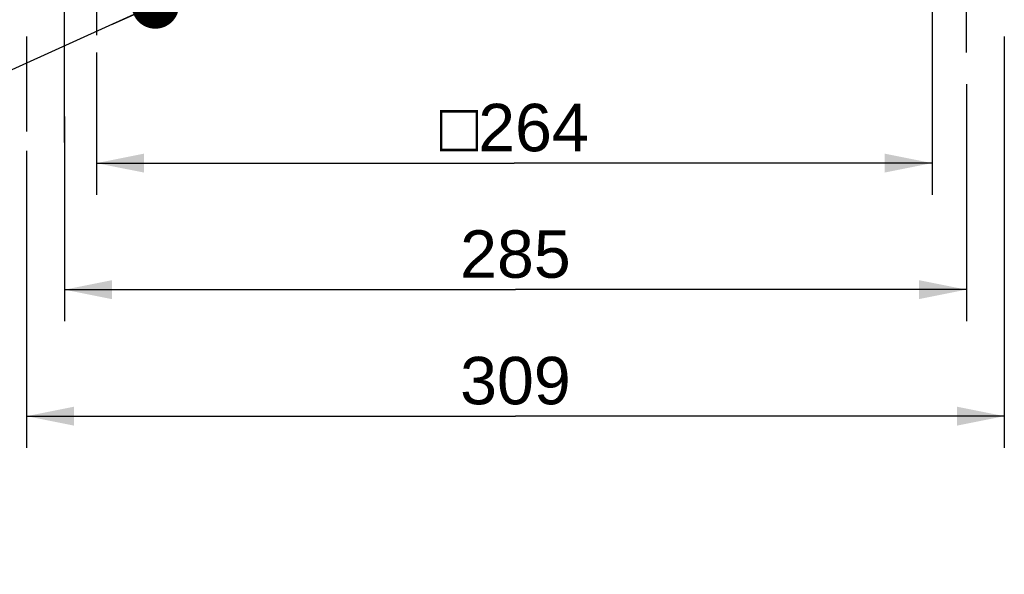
# Model space of a CAD drawing. Header units: millimetres. Extents: x 0 to 868, y 0 to 297.
# Tile 37 of 52: x 291 to 354, y 105 to 141. Entities that reach past the tile are written whole.
import ezdxf

# ---------------------------------------------------------------- set-up
doc = ezdxf.new("R2010")
doc.units = ezdxf.units.MM
doc.header["$LTSCALE"] = 23.1
doc.linetypes.add('CENTER', pattern=[0.6, 0.375, -0.075, 0.075, -0.075])
doc.layers.get('0').update_dxf_attribs({"linetype": 'CONTINUOUS'})
for name, color, linetype in [('AXIS', 7, 'CONTINUOUS'), ('DETAIL', 7, 'CONTINUOUS'), ('DIMENSION', 7, 'CONTINUOUS')]:
    doc.layers.add(name, color=color, linetype=linetype)
doc.styles.get("Standard").update_dxf_attribs({"font": 'arial.ttf'})
doc.styles.add('TEXTSTYLE_4', font='gdt')
doc.dimstyles.new('DIMSTYLE_11', dxfattribs={"dimtxt": 3, "dimasz": 3, "dimexe": 0.18, "dimexo": 0.0625, "dimgap": 0.09, "dimtad": 1, "dimdec": 3, "dimlfac": 5, "dimdsep": 46, "dimtxsty": 'Standard', "dimblk": '_FILLED', "dimblk1": '_FILLED', "dimblk2": '_FILLED', "dimcen": 0.09, "dimadec": 0, "dimazin": 0, "dimtp": 0.5, "dimtm": 0.5, "dimtfac": 1, "dimtdec": 3, "dimtofl": 0, "dimtmove": 0, "dimatfit": 3, "dimldrblk": '_FILLED', "dimfxl": 1, "dimtolj": 1, "dimarcsym": 0})
doc.dimstyles.get("Standard").update_dxf_attribs({"dimtxt": 3, "dimasz": 3, "dimexe": 0.18, "dimexo": 0.0625, "dimgap": 0.09, "dimtad": 1, "dimdec": 3, "dimdsep": 46, "dimtxsty": 'Standard', "dimblk": '_FILLED', "dimblk1": '_FILLED', "dimblk2": '_FILLED', "dimcen": 0.09, "dimadec": 0, "dimazin": 0, "dimtol": 1, "dimtp": 0.001, "dimtm": 0.001, "dimtfac": 1, "dimtdec": 3, "dimtofl": 0, "dimtmove": 0, "dimatfit": 3, "dimldrblk": '_FILLED', "dimfxl": 1, "dimtolj": 1, "dimarcsym": 0})

# ---------------------------------------------------------------- blocks, each defined once
blk = doc.blocks.new('_FILLED')
at = {"color": 0, "linetype": 'ByBlock'}
blk.add_solid([(0, 0), (-1, 0.2), (-1, -0.2)], dxfattribs=at)
blk = doc.blocks.new('*D18')
at = {"layer": 'DIMENSION', "color": 2, "linetype": 'Continuous', "transparency": 16777216}
for p, q in [((296.33, 150.82), (296.33, 139.558)), ((349.13, 150.82), (349.13, 129.475)), ((296.33, 138.465), (296.33, 129.475)), ((296.33, 131.475), (322.73, 131.475)), ((349.13, 131.475), (322.73, 131.475))]:
    blk.add_line(p, q, dxfattribs=at)
at = {"layer": 'DIMENSION', "color": 2, "linetype": 'Continuous', "transparency": 16777216, "xscale": 3, "yscale": 3, "zscale": 3, "rotation": 180}
blk.add_blockref('_FILLED', (296.33, 131.475), dxfattribs=at)
at = {"layer": 'DIMENSION', "color": 2, "linetype": 'Continuous', "transparency": 16777216, "xscale": 3, "yscale": 3, "zscale": 3}
blk.add_blockref('_FILLED', (349.13, 131.475), dxfattribs=at)
at = {"layer": 'DIMENSION', "color": 2, "linetype": 'Continuous', "transparency": 16777216, "insert": (322.73, 135.225), "char_height": 3, "width": 11.11757, "attachment_point": 2, "line_spacing_factor": 0.9, "style": 'TEXTSTYLE_4'}
blk.add_mtext('{\\Fgdt;o}\\Farial.ttf;264', dxfattribs=at)
blk = doc.blocks.new('*D19')
at = {"layer": 'DIMENSION', "color": 2, "linetype": 'Continuous', "transparency": 16777216}
for p, q in [((351.3, 136.475), (351.3, 121.475)), ((294.3, 134.429), (294.3, 121.475)), ((294.3, 123.475), (322.8, 123.475)), ((351.3, 123.475), (322.8, 123.475))]:
    blk.add_line(p, q, dxfattribs=at)
at = {"layer": 'DIMENSION', "color": 2, "linetype": 'Continuous', "transparency": 16777216, "xscale": 3, "yscale": 3, "zscale": 3, "rotation": 180}
blk.add_blockref('_FILLED', (294.3, 123.475), dxfattribs=at)
at = {"layer": 'DIMENSION', "color": 2, "linetype": 'Continuous', "transparency": 16777216, "xscale": 3, "yscale": 3, "zscale": 3}
blk.add_blockref('_FILLED', (351.3, 123.475), dxfattribs=at)
at = {"layer": 'DIMENSION', "color": 2, "linetype": 'Continuous', "transparency": 16777216, "insert": (322.8, 127.225), "char_height": 3, "width": 6.99257, "attachment_point": 2, "line_spacing_factor": 0.9}
blk.add_mtext('285', dxfattribs=at)
blk = doc.blocks.new('*D20')
at = {"layer": 'DIMENSION', "color": 2, "linetype": 'Continuous', "transparency": 16777216}
for p, q in [((291.9, 139.475), (291.9, 133.467)), ((353.7, 139.475), (353.7, 113.475)), ((291.9, 132.254), (291.9, 113.475)), ((291.9, 115.475), (322.8, 115.475)), ((353.7, 115.475), (322.8, 115.475))]:
    blk.add_line(p, q, dxfattribs=at)
at = {"layer": 'DIMENSION', "color": 2, "linetype": 'Continuous', "transparency": 16777216, "xscale": 3, "yscale": 3, "zscale": 3, "rotation": 180}
blk.add_blockref('_FILLED', (291.9, 115.475), dxfattribs=at)
at = {"layer": 'DIMENSION', "color": 2, "linetype": 'Continuous', "transparency": 16777216, "xscale": 3, "yscale": 3, "zscale": 3}
blk.add_blockref('_FILLED', (353.7, 115.475), dxfattribs=at)
at = {"layer": 'DIMENSION', "color": 2, "linetype": 'Continuous', "transparency": 16777216, "insert": (322.8, 119.225), "char_height": 3, "width": 6.99257, "attachment_point": 2, "line_spacing_factor": 0.9}
blk.add_mtext('309', dxfattribs=at)

msp = doc.modelspace()

# ---------------------------------------------------------------- linework, layer by layer
at = {"layer": 'AXIS', "color": 2, "linetype": 'CENTER'}
for p, q in [((294.30009, 132.78989), (294.30009, 148.07489)), ((351.30009, 138.47489), (351.30009, 148.07489))]:
    msp.add_line(p, q, dxfattribs=at)

# ---------------------------------------------------------------- dimensions: what is measured, and where the dimension line sits
at = {"layer": 'DIMENSION', "color": 2, "linetype": 'Continuous'}
dim = msp.add_linear_dim(base=(349.13009, 131.47489), p1=(296.33009, 150.81952), p2=(349.13009, 150.81952), text='{\\Fgdt;o}<>', dimstyle='DIMSTYLE_11', dxfattribs=at)
dim.commit()
dim.dimension.update_dxf_attribs({"geometry": '*D18', "text_midpoint": (319.9507, 133.72489), "dimtype": 160})
dim = msp.add_linear_dim(base=(353.70009, 115.47489), p1=(291.90009, 139.47489), p2=(353.70009, 139.47489), dimstyle='DIMSTYLE_11', dxfattribs=at)
dim.commit()
dim.dimension.update_dxf_attribs({"geometry": '*D20', "text_midpoint": (319.30381, 117.72489), "dimtype": 160})
dim = msp.add_linear_dim(base=(294.30009, 123.47489), p1=(351.30009, 136.47489), p2=(294.30009, 134.42858), angle=180, dimstyle='DIMSTYLE_11', dxfattribs=at)
dim.commit()
dim.dimension.update_dxf_attribs({"geometry": '*D19', "text_midpoint": (319.30381, 125.72489), "dimtype": 160})

# ---------------------------------------------------------------- leaders
at = {"layer": 'DETAIL', "color": 2, "linetype": 'Continuous', "annotation_type": 0, "has_hookline": 1, "hookline_direction": 0, "text_width": 40.80696}
msp.add_leader([(300.03881, 141.47489), (220.29034, 105.47489), (226.38291, 106.97489)], dimstyle='Standard', override={"dimtad": 0, "dimldrblk": 'DOT'}, dxfattribs=at)

doc.saveas('drawing.dxf')
